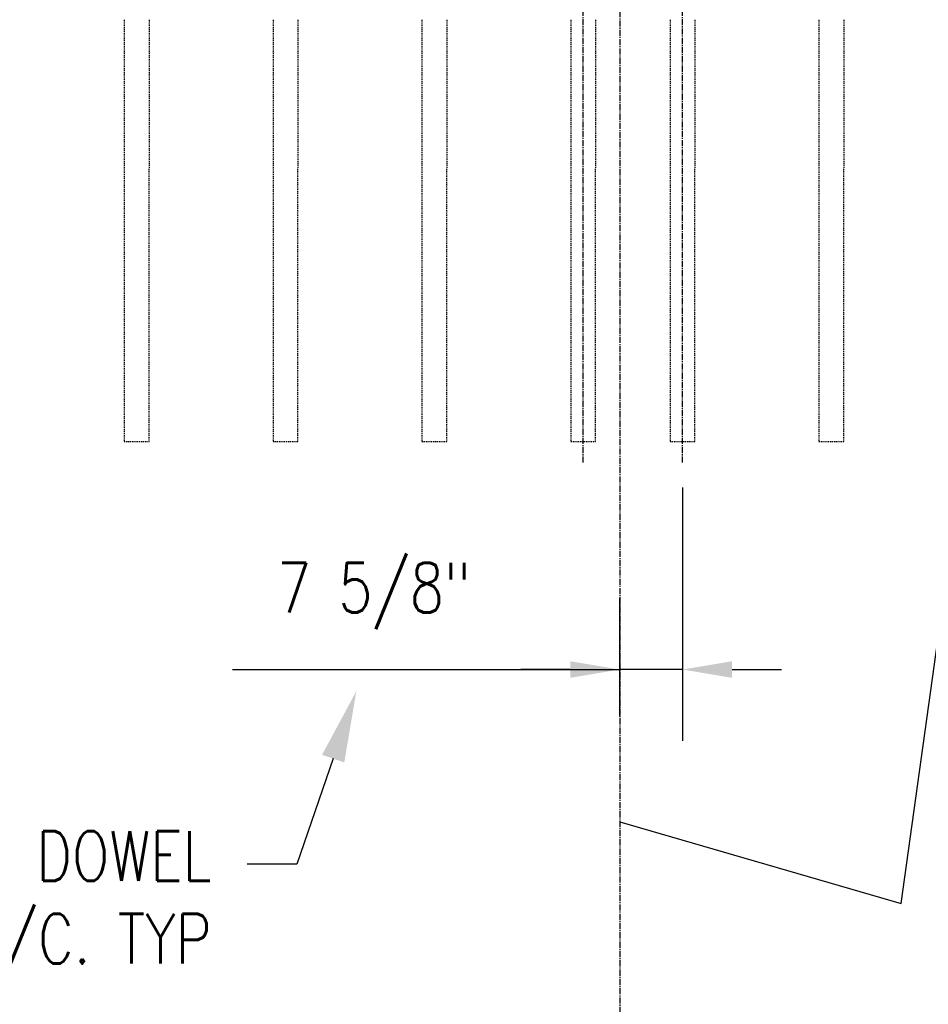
# Model space of a CAD drawing. Header units: inches. Extents: x -3652 to 3886, y -220 to 417.
# Tile 20 of 42: x 377 to 487, y 75 to 194. Entities that reach past the tile are written whole.
import ezdxf
from ezdxf import colors
from ezdxf.entities.mleader import LeaderData, LeaderLine
from ezdxf.math import Vec2, Vec3

# ---------------------------------------------------------------- set-up
doc = ezdxf.new("R2010")
doc.units = ezdxf.units.IN
doc.header["$MEASUREMENT"] = 0
doc.linetypes.add('CENTER2', pattern=[1.125, 0.75, -0.125, 0.125, -0.125])
doc.linetypes.add('HIDDEN2', pattern=[0.1875, 0.125, -0.0625])
doc.layers.get('Defpoints').update_dxf_attribs({"color": 243})
for name, color, linetype in [('S-ANNO-CNTR', 1, 'CENTER2'), ('S-ANNO-DIMS', 1, 'Continuous'), ('S-ANNO-TEXT', 2, 'Continuous'), ('S-ROOF-HDLN', 1, 'HIDDEN2'), ('S-WALL-HDLN', 1, 'HIDDEN2')]:
    doc.layers.add(name, color=color, linetype=linetype)
doc.styles.add('Annotative', font='romans.shx', dxfattribs={"width": 0.8, "height": 0.125})
doc.dimstyles.new('Annotative', dxfattribs={"dimscale": 0, "dimtxt": 0.125, "dimasz": 0.125, "dimexe": 0.179688, "dimexo": 0.0625, "dimgap": 0.09, "dimtad": 1, "dimdec": 3, "dimzin": 3, "dimdsep": 46, "dimlunit": 4, "dimtxsty": 'Annotative', "dimcen": 0.09, "dimclrt": 2, "dimazin": 2, "dimtfac": 1, "dimtdec": 3, "dimtmove": 1, "dimatfit": 3, "dimfxl": 1, "dimtfill": 1, "dimfrac": 2, "dimtolj": 1, "dimtzin": 0, "dimarcsym": 0})

# ---------------------------------------------------------------- blocks, each defined once
blk = doc.blocks.new('*D33')
at = {"layer": 'Defpoints', "color": 0, "transparency": 16777216}
for p in [(457.56, 140.45), (450, 115.43), (450, 106.8)]:
    blk.add_point(p, dxfattribs=at)
at = {"layer": 'S-ANNO-DIMS', "color": 0, "lineweight": -2, "transparency": 16777216}
for p, q in [((457.56, 137.45), (457.56, 106.8)), ((450, 109.8), (450, 124.05)), ((403.16, 115.43), (450, 115.43)), ((444, 115.43), (438, 115.43)), ((457.56, 115.43), (450, 115.43)), ((457.56, 115.43), (450, 115.43)), ((463.56, 115.43), (469.56, 115.43))]:
    blk.add_line(p, q, dxfattribs=at)
at = {"layer": 'S-ANNO-DIMS', "color": 0, "transparency": 16777216}
for points in [[(444, 116.43), (444, 114.43), (450, 115.43)], [(463.56, 116.43), (463.56, 114.43), (457.56, 115.43)]]:
    blk.add_solid(points, dxfattribs=at)
at = {"layer": 'S-ANNO-DIMS', "color": 2, "transparency": 16777216, "insert": (420.28, 124.32), "char_height": 6, "attachment_point": 5, "style": 'Annotative', "bg_fill": 3, "box_fill_scale": 1.25, "bg_fill_color": 256, "bg_fill_true_color": 13158600, "bg_fill_transparency": 0}
blk.add_mtext('\\A1;7 5/8"', dxfattribs=at)

msp = doc.modelspace()

# ---------------------------------------------------------------- linework, layer by layer
at = {"layer": 'S-ANNO-CNTR'}
msp.add_line((450, 244.537), (450, -50.537), dxfattribs=at)
at = {"layer": 'S-ROOF-HDLN'}
for p, q in [((390.0625, 194), (390.0625, 176)), ((390.0625, 194), (390.0625, 176)), ((393.0625, 194), (393.0625, 176)), ((393.0625, 194), (393.0625, 176)), ((408.0625, 194), (408.0625, 176)), ((408.0625, 194), (408.0625, 176)), ((411.0625, 194), (411.0625, 176)), ((411.0625, 194), (411.0625, 176)), ((426.0625, 194), (426.0625, 176)), ((426.0625, 194), (426.0625, 176)), ((429.0625, 194), (429.0625, 176)), ((429.0625, 194), (429.0625, 176)), ((444.0625, 194), (444.0625, 176)), ((444.0625, 194), (444.0625, 176)), ((447.0625, 194), (447.0625, 176)), ((447.0625, 194), (447.0625, 176)), ((456.0625, 194), (456.0625, 176)), ((459.0625, 194), (459.0625, 176)), ((474.0625, 194), (474.0625, 176)), ((477.0625, 194), (477.0625, 176))]:
    msp.add_line(p, q, dxfattribs=at)
at = {"layer": 'S-WALL-HDLN'}
for points in [[(390.0625, 176), (390.0625, 143), (393.0625, 143), (393.0625, 176)], [(408.0625, 176), (408.0625, 143), (411.0625, 143), (411.0625, 176)], [(426.0625, 176), (426.0625, 143), (429.0625, 143), (429.0625, 176)], [(444.0625, 176), (444.0625, 143), (447.0625, 143), (447.0625, 176)], [(456.0625, 176), (456.0625, 143), (459.0625, 143), (459.0625, 176)], [(474.0625, 176), (474.0625, 143), (477.0625, 143), (477.0625, 176)]]:
    msp.add_lwpolyline(points, dxfattribs=at)

# ---------------------------------------------------------------- next in the draw order: dimensions: what is measured, and where the dimension line sits
at = {"layer": 'S-ANNO-DIMS'}
dim = msp.add_linear_dim(base=(450, 115.4285281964), p1=(457.5625, 140.45), p2=(450, 106.8035281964), dimstyle='Annotative', override={"dimpost": '\\X'}, dxfattribs=at)
dim.commit()
dim.dimension.update_dxf_attribs({"geometry": '*D33', "text_midpoint": (420.2800469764, 115.4285281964), "dimtype": 160})

# ---------------------------------------------------------------- next in the draw order: linework, layer by layer
at = {"layer": 'S-ANNO-CNTR'}
for p, q in [((445.5625, 140.45), (445.5625, 196.55)), ((457.5625, 140.45), (457.5625, 196.55))]:
    msp.add_line(p, q, dxfattribs=at)

# ---------------------------------------------------------------- next in the draw order: leaders
at = {"layer": 'S-ANNO-DIMS'}
msp.add_leader([(450, 97), (484.02134, 87.14199), (512.19936, 290.39748)], dimstyle='Annotative', override={"dimscale": 0, "dimasz": 0.18, "dimgap": 0.09, "dimtad": 0}, dxfattribs=at)
at = {"layer": 'S-ANNO-TEXT'}
ml = msp.add_multileader_mtext('Standard', dxfattribs=at)
ml.set_content('JOINT TO DOWEL\\PTUBE C/C. TYP', color=2, style='Annotative')
ml.set_leader_properties(color=1)
ml.build(insert=Vec2(0, 0))
ml.multileader.update_dxf_attribs({"dogleg_length": 0.125, "arrow_head_size": 8.64, "scale": 48})
ctx = ml.context
ctx.base_point, ctx.scale, ctx.char_height, ctx.arrow_head_size, ctx.landing_gap_size, ctx.plane_origin = Vec3(335.9483, 91.87836), 48, 6, 8.64, 4.32, Vec3(476.7825, 17.3098)
ctx.text_align_type = 2
notes = []
notes.append((ctx, [(0, (1, 1, 0), (410.93116, 91.87836), (-1, 0), 6, [(0, [(418.13438, 112.82908)], 0, [])])]))
ctx.mtext.insert, ctx.mtext.alignment, ctx.mtext.flow_direction = Vec3(400.61116, 95.87836), 3, 5
for ctx, leaders in notes:
    for number, flags, end, landing, length, lines in leaders:
        leader = LeaderData()
        leader.index, (leader.has_last_leader_line, leader.has_dogleg_vector, leader.attachment_direction) = number, flags
        leader.last_leader_point, leader.dogleg_vector, leader.dogleg_length = Vec3(end), Vec3(landing), length
        for number, points, colour, breaks in lines:
            line = LeaderLine()
            line.index, line.vertices, line.color, line.breaks = number, Vec3.list(points), colors.encode_raw_color(colour), breaks
            leader.lines.append(line)
        ctx.leaders.append(leader)

doc.saveas('drawing.dxf')
